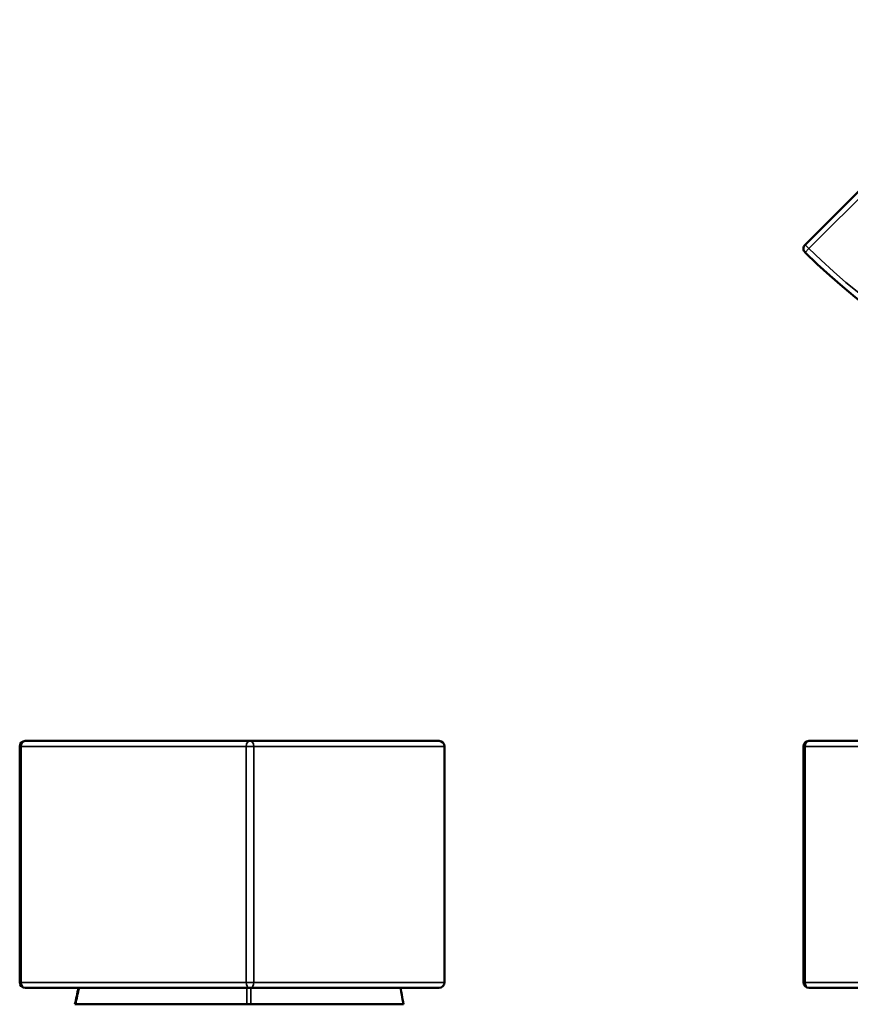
# Model space of a CAD drawing. Header units: millimetres. Extents: x 882 to 5366, y 1207 to 3005.
# Tile 1 of 8: x 882 to 2397, y 1207 to 3002. Entities that reach past the tile are written whole.
import ezdxf

# ---------------------------------------------------------------- set-up
doc = ezdxf.new("R2010")
doc.units = ezdxf.units.MM
doc.layers.add('Visibile (ISO)', color=7, linetype='Continuous', lineweight=50)
doc.layers.add('Visibile sottile (ISO)', color=7, linetype='Continuous', lineweight=35)

msp = doc.modelspace()

# ---------------------------------------------------------------- linework, layer by layer
at = {"layer": 'Visibile (ISO)'}
for p, q in [((2724.9, 3002.2), (2314.7, 2592.1)), ((1302.4, 1687.4), (892.3, 1687.4)), ((1302.4, 1687.4), (1647.2, 1687.4)), ((2321.8, 1687.4), (4006.4, 1687.4)), ((882.3, 1677.4), (882.3, 1247.4)), ((1657.2, 1677.4), (1657.2, 1522.4)), ((2311.8, 1677.4), (2311.8, 1247.4)), ((1657.2, 1480.4), (1657.2, 1247.4)), ((892.3, 1237.4), (1302.4, 1237.4)), ((1647.2, 1237.4), (1302.4, 1237.4)), ((4006.4, 1237.4), (2321.8, 1237.4)), ((983, 1207.4), (984.4, 1207.4)), ((984.4, 1207.4), (1296.9, 1207.4)), ((1296.9, 1207.4), (1304.2, 1207.4)), ((1582.2, 1207.4), (1304.2, 1207.4))]:
    msp.add_line(p, q, dxfattribs=at)
for centre, radius, start, end in [((2321.8, 2585), 10, 135, 225.477), ((3164.1, 3441.5), 1211.3, 225.477, 314.523), ((892.3, 1677.4), 10, 90, 180), ((1647.2, 1677.4), 10, 0, 90), ((2321.8, 1677.4), 10, 90, 180), ((892.3, 1247.4), 10, 180, 270), ((1647.2, 1247.4), 10, 270, 0), ((2321.8, 1247.4), 10, 180, 270)]:
    msp.add_arc(centre, radius, start, end, dxfattribs=at)
for points, knots in [([(1657.2, 1480.4), (1657.2, 1480.4), (1657.2, 1480.5), (1657.2, 1481), (1657.2, 1481.4), (1657.2, 1482.5), (1657.2, 1483.2), (1657.1, 1484.7), (1657.1, 1485.6), (1657.1, 1487.5), (1657.1, 1488.5), (1657.1, 1490.8), (1657.1, 1492.1), (1657, 1494.6), (1657, 1496), (1657, 1498.7), (1657, 1500.1), (1657, 1502.7), (1657, 1504), (1657, 1506.8), (1657, 1508.1), (1657.1, 1510.7), (1657.1, 1511.9), (1657.1, 1514.2), (1657.1, 1515.3), (1657.1, 1517.1), (1657.1, 1518), (1657.2, 1519.6), (1657.2, 1520.2), (1657.2, 1521.3), (1657.2, 1521.7), (1657.2, 1522.2), (1657.2, 1522.4), (1657.2, 1522.4)], [3.156398, 3.156398, 3.156398, 3.156398, 3.551171, 3.551171, 3.945944, 3.945944, 4.340717, 4.340717, 4.73549, 4.73549, 5.129816, 5.129816, 5.524142, 5.524142, 5.918469, 5.918469, 6.312795, 6.312795, 6.707122, 6.707122, 7.101448, 7.101448, 7.495774, 7.495774, 7.890101, 7.890101, 8.284874, 8.284874, 8.679647, 8.679647, 9.07442, 9.07442, 9.469193, 9.469193, 9.469193, 9.469193]), ([(1577.2, 1237.4), (1577.9, 1233.1), (1578.6, 1228.8), (1580.3, 1218.8), (1581.2, 1213.1), (1582.2, 1207.4)], [8.700524, 8.700524, 8.700524, 8.700524, 10, 10, 11.741904, 11.741904, 11.741904, 11.741904])]:
    msp.add_open_spline(points, degree=3, knots=knots, dxfattribs=at)
msp.add_open_spline([(983, 1207.4), (985.2, 1217.4), (987.4, 1227.4), (989.6, 1237.4)], degree=3, dxfattribs=at)
at = {"layer": 'Visibile sottile (ISO)'}
for p, q in [((2321.8, 2585), (2731.9, 2995.1)), ((2314.7, 2592.1), (2321.8, 2585)), ((2321.8, 2585), (2314.8, 2577.9)), ((885.2, 1677.4), (882.3, 1677.4)), ((885.2, 1247.4), (885.2, 1677.4)), ((885.2, 1677.4), (1295.3, 1677.4)), ((1309.5, 1677.4), (1295.3, 1677.4)), ((1295.3, 1677.4), (1295.3, 1247.4)), ((1309.5, 1247.4), (1309.5, 1677.4)), ((1657.2, 1677.4), (1309.5, 1677.4)), ((2314.8, 1677.4), (2311.8, 1677.4)), ((2314.8, 1247.4), (2314.8, 1677.4)), ((4013.4, 1677.4), (2314.8, 1677.4)), ((882.3, 1247.4), (885.2, 1247.4)), ((1295.3, 1247.4), (885.2, 1247.4)), ((1295.3, 1247.4), (1309.5, 1247.4)), ((1309.5, 1247.4), (1657.2, 1247.4)), ((2311.8, 1247.4), (2314.8, 1247.4)), ((2314.8, 1247.4), (4013.4, 1247.4))]:
    msp.add_line(p, q, dxfattribs=at)
msp.add_arc((3164.1, 3441.5), 1201.3, 225.477, 314.523, dxfattribs=at)
for centre, major_axis, ratio, start_param, end_param in [((892.3, 1677.4), (0, 10), 0.707107, 0, 1.570796), ((1302.4, 1677.4), (0, 10), 0.707107, 0, 1.570796), ((1302.4, 1677.4), (0, 10), 0.712969, 4.712389, 6.283185), ((2321.8, 1677.4), (0, 10), 0.701196, 0, 1.570796), ((892.3, 1247.4), (0, -10), 0.707107, 4.712389, 6.283185), ((1302.4, 1247.4), (0, -10), 0.707107, 4.712389, 6.283185), ((1302.4, 1247.4), (0, -10), 0.712969, 0, 1.570796), ((2321.8, 1247.4), (0, -10), 0.701196, 4.712389, 6.283185)]:
    msp.add_ellipse(centre, major_axis=major_axis, ratio=ratio, start_param=start_param, end_param=end_param, dxfattribs=at)
for points in [[(984.4, 1207.4), (986.7, 1217.4), (988.9, 1227.4), (991.1, 1237.4)], [(1296.9, 1207.4), (1296.8, 1217.4), (1296.8, 1227.4), (1296.7, 1237.4)], [(1304.2, 1207.4), (1304.1, 1217.4), (1304, 1227.4), (1303.9, 1237.4)]]:
    msp.add_open_spline(points, degree=3, dxfattribs=at)

doc.saveas('drawing.dxf')
